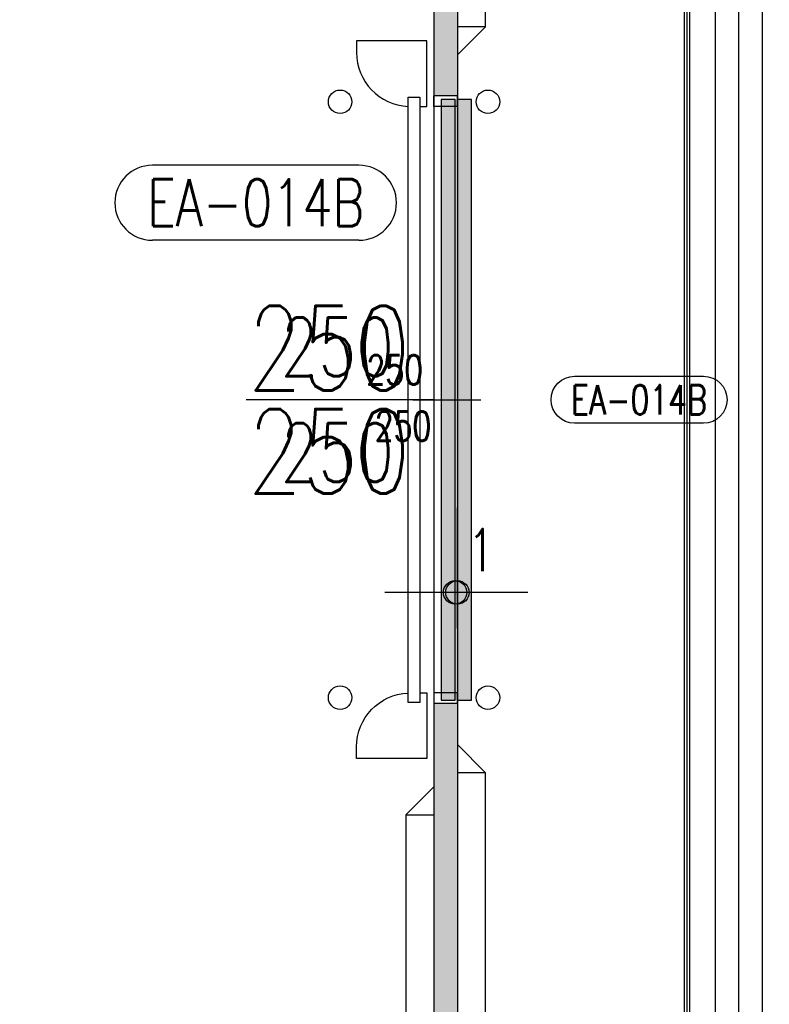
# Model space of a CAD drawing. Extents: x 34560 to 100229, y -303284 to -152113.
# Tile 17 of 74: x 77324 to 80518, y -290152 to -285955. Entities that reach past the tile are written whole.
import ezdxf
from ezdxf import colors
from ezdxf.entities.mleader import LeaderData, LeaderLine
from ezdxf.enums import TextEntityAlignment as Align
from ezdxf.math import Vec2, Vec3

# ---------------------------------------------------------------- set-up
doc = ezdxf.new("R2010")
doc.units = 0
doc.header["$LTSCALE"] = 100
for name, pattern in [('A_AGEG-_-____-A-$0$AUSGEZOGEN', [0]), ('A_AGEG-_-____-A-$0$VERDECKT2', [4.7625, 3.175, -1.5875]), ('ATPI1189A__GEG-_-FOE_-A-$0$DASH_CENTER', [14, 11, -1, 1, -1]), ('ATPI1189A__GEG-_-FOE_-A-$0$SLD_SOLID', [0])]:
    doc.linetypes.add(name, pattern=pattern)
doc.layers.get('0').update_dxf_attribs({"linetype": 'CONTINUOUS'})
for name, color, linetype in [('A_AGEG-_-____-A-$0$A2-ANSI-EF----', 1, 'CONTINUOUS'), ('A_AGEG-_-____-A-$0$A2-TUER-BKL050', 8, 'CONTINUOUS'), ('A_AGEG-_-____-A-$0$A2-TUER-BKL100', 8, 'CONTINUOUS'), ('A_AGEG-_-____-A-$0$A2-TUER-BKL200', 8, 'CONTINUOUS'), ('A_AGEG-_-____-A-$0$A2-TUER-NUM050', 8, 'CONTINUOUS'), ('A_AGEG-_-____-A-$0$A2-TUER-NUM100', 8, 'CONTINUOUS'), ('A_AGEG-_-____-A-$0$A2-TUER-SYM---', 6, 'A_AGEG-_-____-A-$0$AUSGEZOGEN'), ('A_AGEG-_-____-A-$0$A2-TUER-SYM050', 6, 'CONTINUOUS'), ('A_AGEG-_-____-A-$0$A2-TUER-SYM100', 6, 'CONTINUOUS'), ('A_AGEG-_-____-A-$0$A2-TUER-SYM200', 6, 'CONTINUOUS'), ('A_AGEG-_-____-A-$0$A2-TUER-TEX050', 8, 'CONTINUOUS'), ('A_AGEG-_-____-A-$0$A2-TUER-TEX100', 8, 'CONTINUOUS'), ('A_AGEG-_-____-A-$0$A2-TUER-TEX200', 8, 'CONTINUOUS'), ('A_AGEG-_-____-A-$0$A2-VERD-STU---', 1, 'A_AGEG-_-____-A-$0$VERDECKT2'), ('A_AGEG-_-____-A-$0$A2-WAND-PAN---', 7, 'CONTINUOUS'), ('A_AGEG-_-____-A-$0$A3-BEMA-SS-100', 8, 'CONTINUOUS'), ('A_AGEG-_-____-A-$0$A3-EINL-RRO-Schraffur', 53, 'CONTINUOUS'), ('A_AGEG-_-____-A-$0$A3-RRO----', 5, 'CONTINUOUS'), ('A_AGEG-_-____-A-$0$A4-LINI-EF----', 1, 'CONTINUOUS'), ('A_AGEG-_-____-A-$0$A5-SCHR-PAN---', 5, 'CONTINUOUS'), ('ATPI1189A__GEG-_-FOE_-A-$0$71', 7, 'CONTINUOUS'), ('BITO_BUILDING', 8, 'CONTINUOUS'), ('BITO_DIMENSION', 7, 'CONTINUOUS')]:
    doc.layers.add(name, color=color, linetype=linetype)
doc.styles.add('A_AGEG-_-____-A-$0$NORMAL', font='romans.shx', dxfattribs={"width": 0.75})
doc.styles.get("Standard").update_dxf_attribs({"font": 'ARIAL.TTF'})
doc.dimstyles.new('A_AGEG-_-____-A-$0$100A_BEM25', dxfattribs={"dimtxt": 25, "dimasz": 25, "dimexe": 0, "dimexo": 0, "dimgap": 0, "dimtad": 0, "dimzin": 0, "dimtxsty": 'A_AGEG-_-____-A-$0$NORMAL', "dimcen": 25, "dimse1": 1, "dimse2": 1, "dimclrd": 256, "dimclre": 256, "dimclrt": 210, "dimazin": 0, "dimtfac": 0.4, "dimtix": 1, "dimtofl": 0, "dimtmove": 0, "dimatfit": 3, "dimfxl": 0, "dimtvp": 0.8, "dimtolj": 1, "dimtzin": 0, "dimarcsym": 0})
pattern_1 = [(45, (1492, -3339.1066), (2.241435, 8.3651456), [4.99999, -9.99998]), (165, (1492, -3339.1066), (-8.365146, -2.2414332), [4.99999, -9.99998]), (105, (1492, -3339.1066), (-6.123711, 6.1237124), [-9.99998, 4.99999])]

# ---------------------------------------------------------------- blocks, each defined once
blk = doc.blocks.new('A_AGEG-_-____-A-$0$b_d250')
at = {"layer": 'A_AGEG-_-____-A-$0$A2-TUER-TEX050'}
blk.add_line((0, 0), (0, 30), dxfattribs=at)
at = {"layer": 'A_AGEG-_-____-A-$0$A2-TUER-BKL050', "style": 'A_AGEG-_-____-A-$0$NORMAL', "width": 0.75}
blk.add_attdef('T_BKL', (-6.25, 60), '', height=12.5, rotation=270, dxfattribs=at)
at = {"layer": 'A_AGEG-_-____-A-$0$A2-TUER-TEX050', "style": 'A_AGEG-_-____-A-$0$NORMAL', "width": 0.75}
for tag, p in [('HOEHE', (-17.5, 1.02)), ('WEITE', (6.46, 4.55))]:
    blk.add_attdef(tag, text='', height=12.5, rotation=270, dxfattribs=at).set_placement(p, align=Align.RIGHT)
blk = doc.blocks.new('A_AGEG-_-____-A-$0$B_D3250')
at = {"layer": 'A_AGEG-_-____-A-$0$A2-TUER-NUM050'}
blk.add_lwpolyline([(-10, -60, -1), (10, -60), (10, -115, -1), (-10, -115)], format="xyb", close=True, dxfattribs=at)
at = {"layer": 'A_AGEG-_-____-A-$0$A2-TUER-NUM050', "style": 'A_AGEG-_-____-A-$0$NORMAL', "width": 0.75}
blk.add_attdef('POSNUM', text='', height=12.5, rotation=270, dxfattribs=at).set_placement((0, -87.5), align=Align.MIDDLE_CENTER)
blk = doc.blocks.new('A_AGEG-_-____-A-$0$b_d2100')
at = {"layer": 'A_AGEG-_-____-A-$0$A2-TUER-TEX100'}
blk.add_line((0, 0), (0, 60), dxfattribs=at)
at = {"layer": 'A_AGEG-_-____-A-$0$A2-TUER-BKL100', "style": 'A_AGEG-_-____-A-$0$NORMAL', "width": 0.75}
blk.add_attdef('T_BKL', text='', height=25, rotation=270, dxfattribs=at).set_placement((0, -60), align=Align.MIDDLE_LEFT)
at = {"layer": 'A_AGEG-_-____-A-$0$A2-TUER-TEX100', "style": 'A_AGEG-_-____-A-$0$NORMAL', "width": 0.75}
for tag, p in [('HOEHE', (-35, 8.12)), ('WEITE', (10, 8.12))]:
    blk.add_attdef(tag, text='', height=25, rotation=270, dxfattribs=at).set_placement(p, align=Align.RIGHT)
blk = doc.blocks.new('A_AGEG-_-____-A-$0$B_D32100')
at = {"layer": 'A_AGEG-_-____-A-$0$A2-TUER-NUM100'}
for p, q in [((-16, 108), (-16, 196)), ((16, 108), (16, 196)), ((16, 108), (16, 196))]:
    blk.add_line(p, q, dxfattribs=at)
for centre, start, end in [((0, 196), 0, 180), ((0, 108), 180, 0)]:
    blk.add_arc(centre, 16, start, end, dxfattribs=at)
at = {"layer": 'A_AGEG-_-____-A-$0$A2-TUER-NUM100', "style": 'A_AGEG-_-____-A-$0$NORMAL', "width": 0.75}
blk.add_attdef('POSNUM', text='', height=20, rotation=270, dxfattribs=at).set_placement((0, 152), align=Align.MIDDLE_CENTER)
blk = doc.blocks.new('A_AGEG-_-____-A-$0$b_d2200')
at = {"layer": 'A_AGEG-_-____-A-$0$A2-TUER-TEX200'}
blk.add_line((0, 0), (0, 80), dxfattribs=at)
at = {"layer": 'A_AGEG-_-____-A-$0$A2-TUER-BKL200', "style": 'A_AGEG-_-____-A-$0$NORMAL', "width": 0.75}
blk.add_attdef('T_BKL', text='', height=36, rotation=270, dxfattribs=at).set_placement((-18, -118.14), align=Align.RIGHT)
at = {"layer": 'A_AGEG-_-____-A-$0$A2-TUER-TEX200', "style": 'A_AGEG-_-____-A-$0$NORMAL', "width": 0.75}
for tag, p in [('HOEHE', (-40, 9.9)), ('WEITE', (4, 9.9))]:
    blk.add_attdef(tag, text='', height=36, rotation=270, dxfattribs=at).set_placement(p, align=Align.RIGHT)
blk = doc.blocks.new('A_AGEG-_-____-A-$0$DCTC958000H1RU1RU077')
at = {"layer": 'A_AGEG-_-____-A-$0$A2-TUER-SYM050'}
for p, q in [((4.5, 10), (0, 10)), ((4.5, 0), (4.5, 10)), ((254.5, 0), (254.5, 10)), ((254.5, 10), (259, 10)), ((0, 0), (4.5, 0)), ((259, 0), (254.5, 0))]:
    blk.add_line(p, q, dxfattribs=at)
at = {"layer": 'A_AGEG-_-____-A-$0$A2-TUER-SYM100'}
for p, q in [((4.5, 10), (0, 10)), ((4.5, 0), (4.5, 10)), ((254.5, 0), (254.5, 10)), ((254.5, 10), (259, 10)), ((4.5, 0), (0, 0)), ((254.5, 0), (259, 0))]:
    blk.add_line(p, q, dxfattribs=at)
at = {"layer": 'A_AGEG-_-____-A-$0$A2-TUER-SYM200'}
for p, q in [((4.5, 0), (4.5, 10)), ((254.5, 0), (254.5, 10))]:
    blk.add_line(p, q, dxfattribs=at)
at = {"layer": 'A_AGEG-_-____-A-$0$A2-WAND-PAN---'}
for p, q in [((0, 0), (0, 10)), ((259, 0), (259, 10))]:
    blk.add_line(p, q, dxfattribs=at)
blk = doc.blocks.new('A_AGEG-_-____-A-$0$DCTC958010H1RU1RU077')
blk.add_blockref('A_AGEG-_-____-A-$0$DCTC958000H1RU1RU077', (0, 0))
blk = doc.blocks.new('A_AGEG-_-____-A-$0$SLT250')
at = {"layer": 'A_AGEG-_-____-A-$0$A2-TUER-SYM100', "color": 50}
for points in [[(-3, 250), (0, 250), (0, 278), (-30, 278), (-30, 273, 0.401532), (-8, 250.02, 0.401532)], [(-3, 0), (0, 0), (0, -28), (-30, -28), (-30, -23, -0.401532), (-8, -0.02, -0.401532)]]:
    blk.add_lwpolyline(points, format="xyb", dxfattribs=at)
at = {"layer": 'A_AGEG-_-____-A-$0$A2-TUER-SYM100'}
blk.add_lwpolyline([(-8, 254), (-8, -4), (-3, -4), (-3, 254)], close=True, dxfattribs=at)
blk = doc.blocks.new('A_AGEG-_-____-A-$0$ARCH-BEMTICK')
blk.add_line((0.3, 0), (-0.3, 0))
blk.add_circle((0, 0), 0.05)
blk = doc.blocks.new('EG-A-008 GR')
at = {"layer": 'A_AGEG-_-____-A-$0$A5-SCHR-PAN---'}
h = blk.add_hatch(dxfattribs=at)
h.set_pattern_fill('HONEY', color=256, scale=1.5748, angle=45, style=0)
h.set_pattern_definition(pattern_1)
h.paths.add_polyline_path([(12, 2451.39), (22, 2451.39), (22, 1605.27), (12, 1605.27)])
h = blk.add_hatch(dxfattribs=at)
h.set_pattern_fill('HONEY', color=256, scale=1.5748, angle=45, style=0)
h.set_pattern_definition(pattern_1)
h.paths.add_polyline_path([(12, 1346.27), (22, 1346.27), (22, 520.39), (12, 520.39)])
at = {"layer": 'A_AGEG-_-____-A-$0$A2-ANSI-EF----'}
for p, q in [((34, 1634.77), (34, 2421.89)), ((22, 1622.77), (34, 1634.77)), ((34, 1634.77), (22, 1634.77)), ((22, 1328.77), (34, 1316.77)), ((34, 1316.77), (22, 1316.77)), ((34, 549.89), (34, 1316.77)), ((12, 1310.77), (0, 1298.77)), ((0, 1298.77), (0, 567.89)), ((0, 1298.77), (12, 1298.77))]:
    blk.add_line(p, q, dxfattribs=at)
for centre in [(-28, 1602.77), (35, 1602.77), (-28, 1348.77), (35, 1348.77)]:
    blk.add_circle(centre, 5, dxfattribs=at)
at = {"layer": 'A_AGEG-_-____-A-$0$A2-TUER-TEX100'}
blk.add_line((3.06, 1475.77), (32, 1475.77), dxfattribs=at)
at = {"layer": 'A_AGEG-_-____-A-$0$A2-TUER-TEX200'}
blk.add_line((11.9, 1475.77), (32, 1475.77), dxfattribs=at)
at = {"layer": 'A_AGEG-_-____-A-$0$A2-VERD-STU---'}
for p, q in [((12, 1605.27), (12, 1346.27)), ((22, 1605.27), (22, 1346.27)), ((11.9, 1475.77), (32, 1475.77))]:
    blk.add_line(p, q, dxfattribs=at)
at = {"layer": 'A_AGEG-_-____-A-$0$A2-WAND-PAN---'}
for p, q in [((12, 2451.39), (12, 1605.27)), ((22, 2451.39), (22, 1605.27)), ((12, 1346.27), (12, 520.39)), ((22, 1346.27), (22, 520.39))]:
    blk.add_line(p, q, dxfattribs=at)
at = {"layer": 'A_AGEG-_-____-A-$0$A3-BEMA-SS-100'}
for p, q in [((21, 1378.21), (21, 1429.63)), ((22, 1378.21), (22, 1429.63))]:
    blk.add_line(p, q, dxfattribs=at)
at = {"layer": 'A_AGEG-_-____-A-$0$A3-EINL-RRO-Schraffur'}
blk.add_solid([(15, 1603.77), (28, 1603.77), (15, 1347.77), (28, 1347.77)], dxfattribs=at)
at = {"layer": 'A_AGEG-_-____-A-$0$A3-RRO----'}
for points in [[(15, 1347.77), (21, 1347.77), (21, 1603.77), (15, 1603.77)], [(22, 1347.77), (28, 1347.77), (28, 1603.77), (22, 1603.77)]]:
    blk.add_lwpolyline(points, close=True, dxfattribs=at)
at = {"layer": 'ATPI1189A__GEG-_-FOE_-A-$0$71', "color": 56, "linetype": 'ATPI1189A__GEG-_-FOE_-A-$0$DASH_CENTER'}
blk.add_line((142, 860.89), (142, 2360.89), dxfattribs=at)
at = {"layer": 'ATPI1189A__GEG-_-FOE_-A-$0$71', "color": 56, "linetype": 'ATPI1189A__GEG-_-FOE_-A-$0$SLD_SOLID'}
for p, q in [((132, 695.89), (132, 2150.89)), ((152, 695.89), (152, 2150.89)), ((118.84, 700.89), (118.84, 2145.89)), ((119.92, 700.89), (119.92, 2145.89)), ((121, 700.89), (121, 2145.89))]:
    blk.add_line(p, q, dxfattribs=at)
at = {"rotation": 90}
blk.add_blockref('A_AGEG-_-____-A-$0$DCTC958010H1RU1RU077', (22, 1346.27), dxfattribs=at)
for name, p in [('A_AGEG-_-____-A-$0$B_D32100', (88, 1559.72)), ('A_AGEG-_-____-A-$0$B_D3250', (11.9, 1475.77))]:
    blk.add_blockref(name, p, dxfattribs=at).add_auto_attribs({'POSNUM': 'EA-014B'})
at = {"layer": 'A_AGEG-_-____-A-$0$A2-TUER-SYM---', "xscale": -1, "rotation": 180}
blk.add_blockref('A_AGEG-_-____-A-$0$SLT250', (9, 1600.77), dxfattribs=at)
at = {"layer": 'A_AGEG-_-____-A-$0$A2-TUER-TEX100', "rotation": 90}
blk.add_blockref('A_AGEG-_-____-A-$0$b_d2100', (3.06, 1475.77), dxfattribs=at).add_auto_attribs({'WEITE': '250', 'HOEHE': '250'})
at = {"layer": 'A_AGEG-_-____-A-$0$A2-TUER-TEX200', "rotation": 90}
blk.add_blockref('A_AGEG-_-____-A-$0$b_d2200', (11.9, 1475.77), dxfattribs=at).add_auto_attribs({'WEITE': '250', 'HOEHE': '250'})
at = {"layer": 'A_AGEG-_-____-A-$0$A2-VERD-STU---', "rotation": 90}
blk.add_blockref('A_AGEG-_-____-A-$0$b_d250', (11.9, 1475.77), dxfattribs=at).add_auto_attribs({'WEITE': '250', 'HOEHE': '250'})
at = {"layer": 'A_AGEG-_-____-A-$0$A3-BEMA-SS-100', "xscale": 100, "yscale": 100}
for p in [(21, 1393.63), (22, 1393.63)]:
    blk.add_blockref('A_AGEG-_-____-A-$0$ARCH-BEMTICK', p, dxfattribs=at)
at = {"layer": 'A_AGEG-_-____-A-$0$A3-BEMA-SS-100', "color": 10, "style": 'A_AGEG-_-____-A-$0$NORMAL', "width": 0.75}
blk.add_text('1', height=18, dxfattribs=at).set_placement((32.12, 1411.63), align=Align.MIDDLE_CENTER)
at = {"layer": 'A_AGEG-_-____-A-$0$A4-LINI-EF----'}
blk.add_leader([(0, 926.9), (1657, 2902.3)], dimstyle='A_AGEG-_-____-A-$0$100A_BEM25', override={"dimgap": 0, "dimtad": 0}, dxfattribs=at)

msp = doc.modelspace()

# ---------------------------------------------------------------- block references
at = {"layer": 'BITO_BUILDING', "color": 6, "xscale": 10, "yscale": 10, "zscale": 10}
msp.add_blockref('EG-A-008 GR', (78969.319, -302332.766), dxfattribs=at)

# ---------------------------------------------------------------- leaders
at = {"layer": 'BITO_DIMENSION'}
ml = msp.add_multileader_mtext('Standard', dxfattribs=at)
ml.set_content('Rückwandgitter\\P5000 mm hoch', color=256)
ml.set_leader_properties()
ml.build(insert=Vec2(0, 0))
ml.multileader.update_dxf_attribs({"text_right_attachment_type": 6, "dogleg_length": 0.36, "arrow_head_size": 250, "scale": 100})
ctx = ml.context
ctx.base_point, ctx.scale, ctx.char_height, ctx.arrow_head_size, ctx.landing_gap_size, ctx.plane_origin = Vec3(77441.574, -285155.959), 100, 250, 250, 200, Vec3(78018.258, -288406.887)
ctx.right_attachment, ctx.text_align_type = 6, 2
notes = []
notes.append((ctx, [(1, (1, 1, 0), (80261.953, -285283.091), (-1, 0), 36, [(0, [(82395.482, -283455.521), (82395.482, -286089.521)], 0, [])])]))
ctx.mtext.insert, ctx.mtext.alignment, ctx.mtext.flow_direction = Vec3(80025.953, -285028.827), 3, 5
for ctx, leaders in notes:
    for number, flags, end, landing, length, lines in leaders:
        leader = LeaderData()
        leader.index, (leader.has_last_leader_line, leader.has_dogleg_vector, leader.attachment_direction) = number, flags
        leader.last_leader_point, leader.dogleg_vector, leader.dogleg_length = Vec3(end), Vec3(landing), length
        for number, points, colour, breaks in lines:
            line = LeaderLine()
            line.index, line.vertices, line.color, line.breaks = number, Vec3.list(points), colors.encode_raw_color(colour), breaks
            leader.lines.append(line)
        ctx.leaders.append(leader)

doc.saveas('drawing.dxf')
